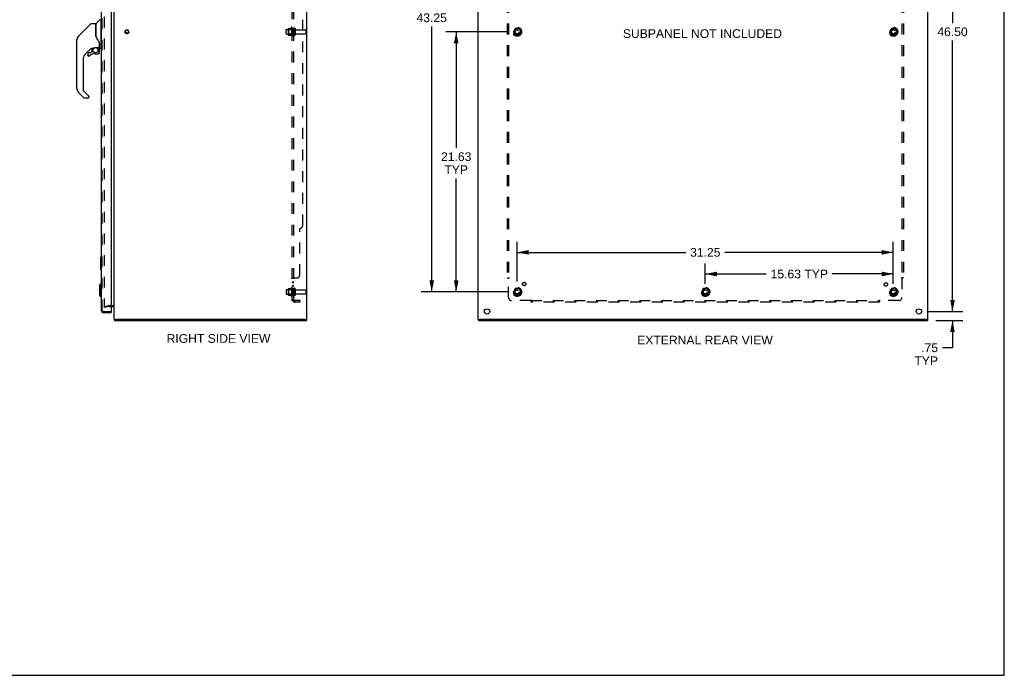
# Model space of a CAD drawing. Header units: inches. Extents: x 0 to 164, y 0 to 106.
# Tile 14 of 15: x 82 to 164, y 0 to 55. Entities that reach past the tile are written whole.
import ezdxf

# ---------------------------------------------------------------- set-up
doc = ezdxf.new("R2010")
doc.units = ezdxf.units.IN
doc.header["$LTSCALE"] = 8.997745
doc.header["$MEASUREMENT"] = 0
doc.linetypes.add('HIDDEN', pattern=[0.2, 0.1, -0.1])
doc.layers.get('0').update_dxf_attribs({"linetype": 'CONTINUOUS'})
for name, color, linetype in [('DEFAULT_2', 8, 'HIDDEN'), ('DIMENSIONS', 7, 'CONTINUOUS'), ('DOOR_ASSEMBLY', 7, 'CONTINUOUS'), ('SUBPANEL', 7, 'CONTINUOUS')]:
    doc.layers.add(name, color=color, linetype=linetype)
doc.styles.get("Standard").update_dxf_attribs({"font": 'arial.ttf'})
doc.dimstyles.new('DIMSTYLE_1', dxfattribs={"dimtxt": 0.721744, "dimasz": 0.962326, "dimexe": 0.09, "dimexo": 0.07, "dimgap": 0.0375, "dimtad": 0, "dimtih": 1, "dimtoh": 1, "dimzin": 4, "dimdsep": 46, "dimtxsty": 'Standard', "dimblk": '_FILLED', "dimblk1": '_FILLED', "dimblk2": '_FILLED', "dimcen": 0.09, "dimadec": 3, "dimazin": 1, "dimtfac": 1, "dimtdec": 3, "dimtofl": 0, "dimtmove": 0, "dimatfit": 3, "dimldrblk": '_FILLED', "dimfxl": 0, "dimtolj": 1, "dimtzin": 4, "dimarcsym": 0})

# ---------------------------------------------------------------- blocks, each defined once
blk = doc.blocks.new('_FILLED')
at = {"color": 0, "linetype": 'ByBlock'}
blk.add_solid([(0, 0), (-1, 0.2), (-1, -0.2)], dxfattribs=at)
blk = doc.blocks.new('*D3')
at = {"layer": 'DIMENSIONS', "color": 2, "linetype": 'Continuous'}
for p, q in [((157.175, 76.748), (160.156, 76.748)), ((159.29, 76.748), (159.29, 54.22)), ((159.29, 30.248), (159.29, 52.776)), ((157.175, 30.248), (160.156, 30.248))]:
    blk.add_line(p, q, dxfattribs=at)
at = {"layer": 'DIMENSIONS', "color": 2, "linetype": 'Continuous', "xscale": 0.9623257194, "yscale": 0.9623257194, "zscale": 0.9623257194}
for p, rotation in [((159.29, 76.748), 90), ((159.29, 30.248), 270)]:
    blk.add_blockref('_FILLED', p, dxfattribs=dict(at, rotation=rotation))
at = {"layer": 'DIMENSIONS', "color": 2, "linetype": 'Continuous', "insert": (159.29, 53.859), "char_height": 0.7217, "width": 2.52208, "attachment_point": 2, "line_spacing_factor": 0.9}
blk.add_mtext('46.50', dxfattribs=at)
blk = doc.blocks.new('*D9')
at = {"layer": 'DIMENSIONS', "color": 2, "linetype": 'Continuous'}
for p, q in [((159.29, 30.248), (159.29, 32.173)), ((157.175, 30.248), (160.156, 30.248)), ((157.91, 29.498), (160.156, 29.498)), ((159.29, 29.498), (159.29, 27.228)), ((159.29, 27.228), (158.448, 27.228))]:
    blk.add_line(p, q, dxfattribs=at)
at = {"layer": 'DIMENSIONS', "color": 2, "linetype": 'Continuous', "xscale": 0.9623257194, "yscale": 0.9623257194, "zscale": 0.9623257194}
for p, rotation in [((159.29, 30.248), 270), ((159.29, 29.498), 90)]:
    blk.add_blockref('_FILLED', p, dxfattribs=dict(at, rotation=rotation))
at = {"layer": 'DIMENSIONS', "color": 2, "linetype": 'Continuous', "insert": (158.087, 27.589), "char_height": 0.7217, "width": 1.95595, "attachment_point": 3, "line_spacing_factor": 0.9}
blk.add_mtext('.75\\PTYP', dxfattribs=at)
blk = doc.blocks.new('*D13')
at = {"layer": 'DIMENSIONS', "color": 2, "linetype": 'Continuous'}
for p, q in [((122.453, 75.123), (115.161, 75.123)), ((116.027, 75.123), (116.027, 55.386)), ((116.027, 31.873), (116.027, 53.942)), ((122.453, 31.873), (115.161, 31.873))]:
    blk.add_line(p, q, dxfattribs=at)
at = {"layer": 'DIMENSIONS', "color": 2, "linetype": 'Continuous', "xscale": 0.9623257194, "yscale": 0.9623257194, "zscale": 0.9623257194}
for p, rotation in [((116.027, 75.123), 90), ((116.027, 31.873), 270)]:
    blk.add_blockref('_FILLED', p, dxfattribs=dict(at, rotation=rotation))
at = {"layer": 'DIMENSIONS', "color": 2, "linetype": 'Continuous', "insert": (116.027, 55.025), "char_height": 0.7217, "width": 2.52208, "attachment_point": 2, "line_spacing_factor": 0.9}
blk.add_mtext('43.25', dxfattribs=at)
blk = doc.blocks.new('*D14')
at = {"layer": 'DIMENSIONS', "color": 2, "linetype": 'Continuous'}
for p, q in [((122.453, 53.498), (117.195, 53.498)), ((118.061, 53.498), (118.061, 43.838)), ((118.061, 31.873), (118.061, 41.312)), ((122.453, 31.873), (117.195, 31.873))]:
    blk.add_line(p, q, dxfattribs=at)
at = {"layer": 'DIMENSIONS', "color": 2, "linetype": 'Continuous', "xscale": 0.9623257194, "yscale": 0.9623257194, "zscale": 0.9623257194}
for p, rotation in [((118.061, 53.498), 90), ((118.061, 31.873), 270)]:
    blk.add_blockref('_FILLED', p, dxfattribs=dict(at, rotation=rotation))
at = {"layer": 'DIMENSIONS', "color": 2, "linetype": 'Continuous', "insert": (118.061, 43.477), "char_height": 0.7217, "width": 2.52208, "attachment_point": 2, "line_spacing_factor": 0.9}
blk.add_mtext('21.63\\PTYP', dxfattribs=at)
blk = doc.blocks.new('*D15')
at = {"layer": 'DIMENSIONS', "color": 2, "linetype": 'Continuous'}
for p, q in [((123.126, 32.734), (123.126, 36.026)), ((154.376, 32.547), (154.376, 36.026)), ((123.126, 35.16), (137.129, 35.16)), ((154.376, 35.16), (140.373, 35.16))]:
    blk.add_line(p, q, dxfattribs=at)
at = {"layer": 'DIMENSIONS', "color": 2, "linetype": 'Continuous', "xscale": 0.9623257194, "yscale": 0.9623257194, "zscale": 0.9623257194, "rotation": 180}
blk.add_blockref('_FILLED', (123.126, 35.16), dxfattribs=at)
at = {"layer": 'DIMENSIONS', "color": 2, "linetype": 'Continuous', "xscale": 0.9623257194, "yscale": 0.9623257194, "zscale": 0.9623257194}
blk.add_blockref('_FILLED', (154.376, 35.16), dxfattribs=at)
at = {"layer": 'DIMENSIONS', "color": 2, "linetype": 'Continuous', "insert": (138.751, 35.521), "char_height": 0.7217, "width": 2.52208, "attachment_point": 2, "line_spacing_factor": 0.9}
blk.add_mtext('31.25', dxfattribs=at)
blk = doc.blocks.new('*D16')
at = {"layer": 'DIMENSIONS', "color": 2, "linetype": 'Continuous'}
for p, q in [((138.751, 32.547), (138.751, 34.228)), ((154.376, 32.547), (154.376, 34.228)), ((138.751, 33.362), (143.824, 33.362)), ((154.376, 33.362), (149.303, 33.362))]:
    blk.add_line(p, q, dxfattribs=at)
at = {"layer": 'DIMENSIONS', "color": 2, "linetype": 'Continuous', "xscale": 0.9623257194, "yscale": 0.9623257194, "zscale": 0.9623257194, "rotation": 180}
blk.add_blockref('_FILLED', (138.751, 33.362), dxfattribs=at)
at = {"layer": 'DIMENSIONS', "color": 2, "linetype": 'Continuous', "xscale": 0.9623257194, "yscale": 0.9623257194, "zscale": 0.9623257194}
blk.add_blockref('_FILLED', (154.376, 33.362), dxfattribs=at)
at = {"layer": 'DIMENSIONS', "color": 2, "linetype": 'Continuous', "insert": (146.564, 33.723), "char_height": 0.7217, "width": 4.75707, "attachment_point": 2, "line_spacing_factor": 0.9}
blk.add_mtext('15.63 TYP', dxfattribs=at)

msp = doc.modelspace()

# ---------------------------------------------------------------- linework, layer by layer
at = {"color": 7, "linetype": 'Continuous'}
for p, q in [((163.595, 0), (163.595, 105.856)), ((89.641, 29.573), (89.786, 29.573)), ((89.661, 29.573), (89.661, 29.498)), ((105.486, 29.573), (105.641, 29.573)), ((105.611, 29.573), (105.611, 29.498)), ((119.876, 29.573), (120.026, 29.573)), ((119.901, 29.573), (119.901, 29.498)), ((157.101, 29.573), (157.251, 29.573)), ((157.226, 29.573), (157.226, 29.498)), ((0, 0), (163.595, 0))]:
    msp.add_line(p, q, dxfattribs=at)
at = {"color": 3, "linetype": 'Continuous'}
for p, q in [((89.641, 29.574), (89.641, 77.422)), ((105.641, 29.574), (105.641, 77.422)), ((119.876, 29.574), (119.876, 77.422)), ((157.251, 29.574), (157.251, 77.422)), ((89.398, 30.673), (89.571, 30.673)), ((89.661, 29.498), (105.611, 29.498)), ((105.486, 29.573), (89.796, 29.573)), ((119.901, 29.498), (157.226, 29.498)), ((157.096, 29.573), (120.031, 29.573))]:
    msp.add_line(p, q, dxfattribs=at)
for centre in [(120.626, 30.248), (156.501, 30.248)]:
    msp.add_circle(centre, 0.219, dxfattribs=at)
msp.add_arc((89.571, 30.603), 0.07, 0, 90, dxfattribs=at)
at = {"layer": 'DEFAULT_2', "color": 8, "linetype": 'HIDDEN'}
for p, q in [((88.828, 76.322), (88.828, 30.673)), ((103.941, 53.34), (103.941, 53.655)), ((103.971, 53.685), (104.566, 53.685)), ((103.971, 53.31), (104.566, 53.31)), ((104.105, 53.754), (104.105, 53.242)), ((104.125, 53.681), (104.105, 53.701)), ((104.125, 53.314), (104.105, 53.294)), ((104.115, 53.775), (104.343, 53.775)), ((104.115, 53.22), (104.343, 53.22)), ((104.421, 53.681), (104.125, 53.681)), ((104.125, 53.681), (104.125, 53.314)), ((104.421, 53.314), (104.125, 53.314)), ((104.371, 53.854), (104.371, 53.142)), ((104.421, 53.681), (104.441, 53.701)), ((104.421, 53.681), (104.421, 53.314)), ((104.421, 53.314), (104.441, 53.294)), ((104.441, 53.832), (104.441, 53.164)), ((104.566, 53.755), (104.566, 53.24)), ((104.676, 53.755), (104.676, 53.24)), ((104.738, 53.663), (105.536, 53.663)), ((104.738, 53.333), (105.536, 53.333)), ((105.566, 53.633), (105.566, 53.363)), ((122.963, 53.77), (122.809, 53.503)), ((122.809, 53.493), (122.963, 53.225)), ((123.281, 53.775), (122.972, 53.775)), ((123.281, 53.22), (122.972, 53.22)), ((123.444, 53.503), (123.289, 53.77)), ((123.289, 53.225), (123.444, 53.493)), ((154.213, 53.77), (154.059, 53.503)), ((154.059, 53.493), (154.213, 53.225)), ((154.531, 53.775), (154.222, 53.775)), ((154.531, 53.22), (154.222, 53.22)), ((154.694, 53.503), (154.539, 53.77)), ((154.539, 53.225), (154.694, 53.493)), ((103.941, 32.03), (103.941, 31.715)), ((103.971, 32.06), (104.566, 32.06)), ((104.105, 32.129), (104.105, 31.617)), ((104.125, 32.056), (104.105, 32.076)), ((104.115, 32.15), (104.343, 32.15)), ((104.421, 32.056), (104.125, 32.056)), ((104.125, 32.056), (104.125, 31.689)), ((104.371, 32.229), (104.371, 31.517)), ((104.421, 32.056), (104.441, 32.076)), ((104.421, 32.056), (104.421, 31.689)), ((104.441, 32.207), (104.441, 31.539)), ((104.566, 32.13), (104.566, 31.615)), ((104.676, 32.13), (104.676, 31.615)), ((104.738, 32.038), (105.536, 32.038)), ((105.566, 32.008), (105.566, 31.738)), ((122.963, 32.145), (122.809, 31.878)), ((123.281, 32.15), (122.972, 32.15)), ((123.444, 31.878), (123.289, 32.145)), ((138.588, 32.145), (138.434, 31.878)), ((138.906, 32.15), (138.597, 32.15)), ((139.069, 31.878), (138.914, 32.145)), ((154.213, 32.145), (154.059, 31.878)), ((154.531, 32.15), (154.222, 32.15)), ((154.694, 31.878), (154.539, 32.145)), ((103.971, 31.685), (104.566, 31.685)), ((104.125, 31.689), (104.105, 31.669)), ((104.115, 31.595), (104.343, 31.595)), ((104.421, 31.689), (104.125, 31.689)), ((104.421, 31.689), (104.441, 31.669)), ((104.738, 31.708), (105.536, 31.708)), ((122.809, 31.868), (122.963, 31.6)), ((123.281, 31.595), (122.972, 31.595)), ((123.289, 31.6), (123.444, 31.868)), ((138.434, 31.868), (138.588, 31.6)), ((138.906, 31.595), (138.597, 31.595)), ((138.914, 31.6), (139.069, 31.868)), ((154.059, 31.868), (154.213, 31.6)), ((154.531, 31.595), (154.222, 31.595)), ((154.539, 31.6), (154.694, 31.868)), ((88.828, 30.641), (89.213, 30.744)), ((88.848, 30.569), (88.828, 30.641)), ((89.232, 30.672), (88.848, 30.569)), ((89.242, 30.748), (89.571, 30.748)), ((89.242, 30.673), (89.398, 30.673))]:
    msp.add_line(p, q, dxfattribs=at)
for points in [[(88.828, 30.673), (88.828, 30.671), (88.829, 30.669), (88.829, 30.667), (88.83, 30.665)], [(88.848, 30.653), (88.846, 30.654), (88.844, 30.654), (88.842, 30.655), (88.84, 30.655), (88.838, 30.656), (88.836, 30.658), (88.834, 30.659), (88.833, 30.661), (88.831, 30.663), (88.83, 30.665)], [(88.852, 30.654), (88.85, 30.654), (88.848, 30.653), (88.848, 30.653)]]:
    msp.add_lwpolyline(points, dxfattribs=at)
for centre, radius in [((90.716, 53.498), 0.164), ((90.716, 53.498), 0.124), ((123.126, 53.498), 0.372), ((123.126, 53.498), 0.356), ((123.126, 53.498), 0.312), ((123.126, 53.498), 0.204), ((123.126, 53.498), 0.188), ((123.126, 53.498), 0.183), ((123.126, 53.498), 0.165), ((154.376, 53.498), 0.372), ((154.376, 53.498), 0.356), ((154.376, 53.498), 0.312), ((154.376, 53.498), 0.204), ((154.376, 53.498), 0.188), ((154.376, 53.498), 0.183), ((154.376, 53.498), 0.165), ((123.126, 31.873), 0.372), ((123.126, 31.873), 0.356), ((123.126, 31.873), 0.312), ((123.126, 31.873), 0.204), ((123.126, 31.873), 0.188), ((123.126, 31.873), 0.183), ((123.126, 31.873), 0.165), ((138.751, 31.873), 0.372), ((138.751, 31.873), 0.356), ((138.751, 31.873), 0.312), ((138.751, 31.873), 0.204), ((138.751, 31.873), 0.188), ((138.751, 31.873), 0.183), ((138.751, 31.873), 0.165), ((154.376, 31.873), 0.372), ((154.376, 31.873), 0.356), ((154.376, 31.873), 0.312), ((154.376, 31.873), 0.204), ((154.376, 31.873), 0.188), ((154.376, 31.873), 0.183), ((154.376, 31.873), 0.165)]:
    msp.add_circle(centre, radius, dxfattribs=at)
for centre, radius, start, end in [((103.971, 53.655), 0.03, 90, 180), ((103.971, 53.34), 0.03, 180, 270), ((104.115, 53.765), 0.01, 90, 174.80617), ((104.246, 53.754), 0.141, 174.79195, 180), ((104.246, 53.242), 0.141, 180, 185.20805), ((104.115, 53.23), 0.01, 185.19383, 270), ((104.324, 53.785), 0.01, 270, 336.03207), ((104.324, 53.21), 0.01, 23.96793, 90), ((104.971, 53.498), 0.698, 149.33687, 156.03207), ((104.971, 53.498), 0.698, 203.96793, 210.66313), ((104.402, 53.832), 0.0384, 0, 145.55034), ((104.621, 53.755), 0.055, 0, 180), ((104.621, 53.24), 0.055, 180, 360), ((104.738, 53.725), 0.0625, 180, 270), ((104.738, 53.27), 0.0625, 90, 180), ((105.536, 53.633), 0.03, 0, 90), ((105.536, 53.363), 0.03, 270, 360), ((122.817, 53.498), 0.01, 150.01268, 209.98829), ((122.972, 53.765), 0.01, 90.01235, 149.98915), ((122.972, 53.23), 0.01, 210.01204, 269.98872), ((123.281, 53.765), 0.01, 30.01204, 89.98872), ((123.281, 53.23), 0.01, 270.01235, 329.98915), ((123.435, 53.498), 0.01, 330.01268, 29.98829), ((154.067, 53.498), 0.01, 150.01268, 209.98829), ((154.222, 53.765), 0.01, 90.01235, 149.98915), ((154.222, 53.23), 0.01, 210.01204, 269.98872), ((154.531, 53.765), 0.01, 30.01204, 89.98872), ((154.531, 53.23), 0.01, 270.01235, 329.98915), ((154.685, 53.498), 0.01, 330.01268, 29.98829), ((104.402, 53.164), 0.0384, 214.44966, 360), ((103.971, 32.03), 0.03, 90, 180), ((104.115, 32.14), 0.01, 90, 174.80617), ((104.246, 32.129), 0.141, 174.79195, 180), ((104.324, 32.16), 0.01, 270, 336.03207), ((104.971, 31.873), 0.698, 149.33687, 156.03207), ((104.402, 32.207), 0.0384, 0, 145.55034), ((104.621, 32.13), 0.055, 0, 180), ((104.738, 32.1), 0.0625, 180, 270), ((105.536, 32.008), 0.03, 0, 90), ((122.972, 32.14), 0.01, 90.01235, 149.98915), ((123.281, 32.14), 0.01, 30.01204, 89.98872), ((138.597, 32.14), 0.01, 90.01235, 149.98915), ((138.906, 32.14), 0.01, 30.01204, 89.98872), ((154.222, 32.14), 0.01, 90.01235, 149.98915), ((154.531, 32.14), 0.01, 30.01204, 89.98872), ((103.971, 31.715), 0.03, 180, 270), ((104.246, 31.617), 0.141, 180, 185.20805), ((104.115, 31.605), 0.01, 185.19383, 270), ((104.324, 31.585), 0.01, 23.96793, 90), ((104.971, 31.873), 0.698, 203.96793, 210.66313), ((104.402, 31.539), 0.0384, 214.44966, 360), ((104.621, 31.615), 0.055, 180, 360), ((104.738, 31.645), 0.0625, 90, 180), ((105.536, 31.738), 0.03, 270, 360), ((122.817, 31.873), 0.01, 150.01268, 209.98829), ((122.972, 31.605), 0.01, 210.01204, 269.98872), ((123.281, 31.605), 0.01, 270.01235, 329.98915), ((123.435, 31.873), 0.01, 330.01268, 29.98829), ((138.442, 31.873), 0.01, 150.01268, 209.98829), ((138.597, 31.605), 0.01, 210.01204, 269.98872), ((138.906, 31.605), 0.01, 270.01235, 329.98915), ((139.06, 31.873), 0.01, 330.01268, 29.98829), ((154.067, 31.873), 0.01, 150.01268, 209.98829), ((154.222, 31.605), 0.01, 210.01204, 269.98872), ((154.531, 31.605), 0.01, 270.01235, 329.98915), ((154.685, 31.873), 0.01, 330.01268, 29.98829), ((89.242, 30.633), 0.115, 90, 105), ((89.242, 30.633), 0.04, 90, 105), ((89.571, 30.603), 0.145, 42.98581, 90)]:
    msp.add_arc(centre, radius, start, end, dxfattribs=at)
at = {"layer": 'DOOR_ASSEMBLY', "color": 3, "linetype": 'Continuous'}
for p, q in [((88.573, 76.678), (88.573, 30.318)), ((89.398, 76.733), (89.398, 30.263)), ((88.718, 30.173), (89.398, 30.173))]:
    msp.add_line(p, q, dxfattribs=at)
at = {"layer": 'DOOR_ASSEMBLY', "color": 8, "linetype": 'HIDDEN'}
for p, q in [((88.648, 30.318), (88.648, 76.678)), ((88.718, 30.248), (89.383, 30.248))]:
    msp.add_line(p, q, dxfattribs=at)
at = {"layer": 'DOOR_ASSEMBLY', "color": 7, "linetype": 'Continuous'}
for p, q in [((87.715, 54.164), (86.672, 53.121)), ((87.771, 54.187), (88.124, 54.187)), ((88.132, 53.135), (88.132, 54.179)), ((88.14, 53.123), (88.14, 54.175)), ((88.148, 54.196), (88.443, 54.49)), ((88.533, 54.494), (88.533, 52.128)), ((88.533, 54.443), (88.573, 54.443)), ((86.672, 53.121), (86.978, 53.426)), ((86.978, 53.426), (86.978, 53.426)), ((86.557, 48.74), (86.557, 52.843)), ((86.605, 53.031), (86.605, 53.031)), ((88.152, 53.09), (88.132, 53.144)), ((88.18, 53.025), (88.152, 53.09)), ((88.407, 52.566), (88.407, 52.59)), ((88.407, 52.566), (88.407, 52.211)), ((88.415, 52.566), (88.415, 52.569)), ((88.415, 52.563), (88.415, 52.566)), ((88.415, 52.561), (88.415, 52.563)), ((88.415, 52.159), (88.415, 52.561)), ((87.737, 52.119), (87.242, 51.624)), ((87.467, 51.671), (87.467, 51.551)), ((87.469, 51.543), (87.468, 51.551)), ((87.477, 51.551), (87.468, 51.551)), ((87.698, 51.749), (87.545, 51.749)), ((87.778, 51.825), (87.706, 51.753)), ((87.781, 52.116), (87.781, 51.833)), ((87.82, 52.12), (87.896, 52.12)), ((88.093, 52.191), (88.388, 52.191)), ((88.096, 51.671), (88.333, 51.671)), ((88.288, 52.191), (88.354, 52.126)), ((88.348, 52.121), (88.346, 52.118)), ((88.4, 51.987), (88.409, 51.987)), ((88.409, 51.749), (88.4, 51.749)), ((88.411, 51.987), (88.411, 51.749)), ((88.455, 52.12), (88.526, 52.12)), ((88.533, 52.179), (88.573, 52.179)), ((87.069, 51.206), (87.069, 48.654)), ((87.545, 51.475), (87.537, 51.475)), ((87.554, 51.475), (87.545, 51.475)), ((87.563, 51.477), (87.554, 51.475)), ((87.571, 51.479), (87.563, 51.477)), ((87.579, 51.482), (87.571, 51.479)), ((87.587, 51.487), (87.579, 51.482)), ((87.594, 51.492), (87.587, 51.487)), ((87.125, 48.009), (86.672, 48.461)), ((87.092, 48.599), (87.523, 48.167)), ((87.463, 47.986), (87.18, 47.986)), ((87.541, 48.125), (87.541, 48.065)), ((88.513, 34.733), (88.513, 33.763)), ((88.528, 34.748), (88.573, 34.748)), ((88.559, 34.648), (88.559, 33.848)), ((88.528, 33.748), (88.573, 33.748)), ((88.415, 32.435), (88.533, 32.553)), ((88.415, 32.435), (88.415, 31.568)), ((88.533, 32.553), (88.573, 32.553)), ((88.533, 32.553), (88.533, 31.45)), ((88.415, 31.568), (88.533, 31.45)), ((88.533, 31.45), (88.573, 31.45)), ((89.383, 30.248), (89.398, 30.248)), ((89.398, 30.248), (89.398, 30.173))]:
    msp.add_line(p, q, dxfattribs=at)
for points in [[(87.715, 54.164), (87.723, 54.171), (87.731, 54.176), (87.741, 54.181), (87.75, 54.184), (87.76, 54.186), (87.771, 54.187)], [(88.132, 53.304), (88.132, 53.305), (88.133, 53.307), (88.134, 53.308), (88.136, 53.309), (88.138, 53.311), (88.14, 53.311)], [(86.672, 53.121), (86.651, 53.098), (86.626, 53.064), (86.604, 53.028), (86.586, 52.99), (86.572, 52.951), (86.565, 52.92)], [(86.583, 52.983), (86.572, 52.95), (86.571, 52.945)], [(88.354, 52.737), (88.304, 52.81), (88.255, 52.887), (88.214, 52.958), (88.18, 53.025)], [(88.407, 52.59), (88.402, 52.625), (88.393, 52.659), (88.38, 52.691), (88.365, 52.72), (88.354, 52.737)], [(88.407, 52.522), (88.408, 52.52), (88.409, 52.517), (88.41, 52.513), (88.411, 52.509)], [(88.411, 52.509), (88.412, 52.503), (88.413, 52.496), (88.414, 52.49), (88.415, 52.483), (88.415, 52.477), (88.415, 52.47)], [(87.537, 51.475), (87.528, 51.476), (87.52, 51.479), (87.512, 51.482), (87.504, 51.486), (87.497, 51.491), (87.491, 51.497), (87.485, 51.503), (87.48, 51.51), (87.476, 51.518), (87.473, 51.526), (87.47, 51.534), (87.469, 51.543)], [(87.477, 51.551), (87.478, 51.543), (87.479, 51.536), (87.481, 51.529), (87.484, 51.521), (87.488, 51.515), (87.492, 51.509), (87.497, 51.503), (87.503, 51.498), (87.509, 51.493), (87.516, 51.49), (87.523, 51.487), (87.531, 51.485), (87.538, 51.484), (87.546, 51.483), (87.553, 51.484), (87.561, 51.485), (87.568, 51.487), (87.575, 51.49), (87.582, 51.494), (87.588, 51.499)], [(87.897, 52.12), (87.901, 52.121), (87.905, 52.122), (87.908, 52.123), (87.91, 52.124), (87.913, 52.126), (87.916, 52.128), (87.919, 52.13), (87.923, 52.132), (87.931, 52.137)], [(87.931, 52.137), (87.935, 52.14), (87.94, 52.143), (87.946, 52.147), (87.952, 52.151), (87.959, 52.155), (87.966, 52.159), (87.974, 52.163), (87.983, 52.167), (87.992, 52.171), (88.002, 52.175), (88.013, 52.178), (88.024, 52.182), (88.036, 52.185), (88.048, 52.187), (88.061, 52.189), (88.075, 52.191), (88.088, 52.191), (88.093, 52.191)], [(88.409, 51.749), (88.409, 51.741), (88.407, 51.732), (88.405, 51.724), (88.402, 51.716), (88.397, 51.709), (88.392, 51.702), (88.387, 51.695), (88.38, 51.689), (88.373, 51.684), (88.366, 51.68), (88.358, 51.677), (88.35, 51.675), (88.341, 51.673), (88.333, 51.673)], [(88.333, 51.682), (88.34, 51.682), (88.348, 51.683), (88.355, 51.685), (88.362, 51.688), (88.369, 51.692), (88.375, 51.696), (88.38, 51.701), (88.385, 51.707), (88.39, 51.713), (88.393, 51.72), (88.396, 51.727), (88.398, 51.734), (88.4, 51.742), (88.4, 51.749)], [(88.333, 51.682), (88.333, 51.68), (88.333, 51.677)], [(88.333, 51.677), (88.333, 51.675), (88.333, 51.674), (88.333, 51.674), (88.333, 51.673), (88.333, 51.673)], [(88.4, 51.987), (88.4, 52.001), (88.398, 52.016), (88.395, 52.03), (88.391, 52.044), (88.386, 52.058), (88.38, 52.071), (88.373, 52.084), (88.365, 52.096), (88.356, 52.107), (88.346, 52.118)], [(88.352, 52.124), (88.352, 52.124), (88.352, 52.124), (88.351, 52.123), (88.35, 52.123), (88.348, 52.121)], [(88.352, 52.124), (88.363, 52.113), (88.372, 52.101), (88.38, 52.089), (88.388, 52.075), (88.394, 52.061), (88.4, 52.047), (88.404, 52.032), (88.407, 52.017), (88.409, 52.002), (88.409, 51.987)], [(87.528, 48.162), (87.527, 48.163), (87.527, 48.164), (87.526, 48.165), (87.525, 48.165), (87.524, 48.166), (87.523, 48.167)], [(88.558, 34.684), (88.558, 34.678), (88.559, 34.673), (88.559, 34.667), (88.559, 34.66), (88.559, 34.654), (88.559, 34.648)], [(88.559, 33.848), (88.559, 33.842), (88.559, 33.835), (88.559, 33.829), (88.559, 33.823), (88.558, 33.817), (88.558, 33.812)]]:
    msp.add_lwpolyline(points, dxfattribs=at)
msp.add_circle((88.096, 51.966), 0.217, dxfattribs=at)
for centre, radius, start, end in [((88.124, 54.179), 0.00787, 0, 90), ((88.152, 54.005), 0.0197, 180, 233.00595), ((88.169, 54.175), 0.0295, 135, 180), ((88.471, 54.462), 0.0394, 90, 135), ((88.526, 54.494), 0.00787, 0, 90), ((86.951, 52.843), 0.394, 168.7096, 180), ((86.951, 52.843), 0.394, 135, 167.37683), ((87.659, 51.206), 0.591, 135, 180), ((87.545, 51.671), 0.0787, 90, 180), ((87.545, 51.551), 0.0787, 180, 309.5212), ((88.096, 50.883), 0.787, 90, 129.5212), ((87.82, 51.923), 0.197, 90, 129.38059), ((87.698, 51.761), 0.0118, 270, 315), ((87.77, 51.833), 0.0118, 315, 360), ((88.333, 51.749), 0.0787, 270, 360), ((88.215, 51.987), 0.197, 0, 45), ((88.388, 52.211), 0.0197, 270, 360), ((88.455, 52.159), 0.0394, 180, 270), ((88.526, 52.128), 0.00787, 270, 360), ((86.951, 48.74), 0.394, 180, 225), ((87.148, 48.654), 0.0787, 180, 225), ((87.18, 48.065), 0.0787, 225, 270), ((87.463, 48.065), 0.0787, 270, 360), ((87.482, 48.125), 0.0591, 0, 38.86737), ((88.528, 34.733), 0.015, 90, 180), ((88.558, 34.733), 0.015, 0, 90), ((88.528, 33.763), 0.015, 180, 270), ((88.558, 33.763), 0.015, 270, 360)]:
    msp.add_arc(centre, radius, start, end, dxfattribs=at)
at = {"layer": 'DOOR_ASSEMBLY', "color": 3, "linetype": 'Continuous'}
for centre, radius, start, end in [((88.718, 30.318), 0.145, 180, 270), ((89.383, 30.263), 0.015, 270, 360)]:
    msp.add_arc(centre, radius, start, end, dxfattribs=at)
at = {"layer": 'DOOR_ASSEMBLY', "color": 8, "linetype": 'HIDDEN'}
msp.add_arc((88.718, 30.318), 0.07, 180, 270, dxfattribs=at)
at = {"layer": 'SUBPANEL', "color": 8, "linetype": 'HIDDEN'}
for p, q in [((104.441, 31.154), (104.441, 75.842)), ((104.566, 31.154), (104.566, 75.842)), ((122.282, 73.967), (122.282, 33.029)), ((122.407, 73.967), (122.407, 33.029)), ((155.095, 73.967), (155.095, 33.029)), ((155.22, 73.967), (155.22, 33.029)), ((105.316, 37.404), (105.316, 69.592)), ((104.566, 53.748), (104.441, 53.748)), ((104.566, 53.248), (104.441, 53.248)), ((105.066, 33.279), (105.066, 37.154)), ((122.407, 37.154), (122.282, 37.154)), ((155.22, 37.154), (155.095, 37.154)), ((104.566, 32.994), (104.441, 32.994)), ((104.467, 33.015), (104.463, 33.014)), ((104.474, 33.018), (104.466, 33.015)), ((104.478, 33.02), (104.473, 33.018)), ((104.495, 33.029), (104.816, 33.029)), ((104.567, 32.998), (104.566, 32.996)), ((104.566, 32.995), (104.566, 32.994)), ((104.57, 33.002), (104.569, 33)), ((104.573, 33.005), (104.572, 33.003)), ((104.588, 33.016), (104.587, 33.015)), ((104.591, 33.022), (104.591, 33.02)), ((104.592, 33.024), (104.592, 33.023)), ((122.282, 33.029), (122.448, 33.029)), ((122.389, 33.012), (122.395, 33.006)), ((122.407, 31.404), (122.407, 32.994)), ((122.427, 33.007), (122.421, 33.003)), ((155.22, 33.029), (155.054, 33.029)), ((155.095, 32.994), (155.095, 31.404)), ((104.566, 32.669), (104.441, 32.669)), ((104.566, 32.632), (104.441, 32.632)), ((104.566, 32.388), (104.441, 32.388)), ((104.566, 32.351), (104.441, 32.351)), ((104.566, 32.123), (104.441, 32.123)), ((104.566, 31.623), (104.441, 31.623)), ((104.566, 31.154), (104.441, 31.154)), ((104.495, 31.116), (104.591, 31.195)), ((105.066, 31.154), (104.678, 31.154)), ((105.066, 31.154), (105.066, 31.029)), ((124.247, 31.154), (122.657, 31.154)), ((124.282, 31.029), (124.282, 31.195)), ((124.282, 31.154), (153.22, 31.154)), ((153.22, 31.029), (153.22, 31.195)), ((153.237, 31.135), (153.241, 31.14)), ((153.241, 31.14), (153.245, 31.143)), ((153.242, 31.174), (153.246, 31.168)), ((154.845, 31.154), (153.255, 31.154)), ((105.066, 31.029), (104.678, 31.029)), ((153.22, 31.029), (124.282, 31.029))]:
    msp.add_line(p, q, dxfattribs=at)
for points in [[(104.463, 33.014), (104.46, 33.012), (104.457, 33.011), (104.454, 33.009), (104.451, 33.007), (104.448, 33.006), (104.446, 33.004), (104.444, 33.002), (104.443, 33), (104.442, 32.998), (104.441, 32.997), (104.441, 32.995), (104.441, 32.994)], [(104.457, 33.011), (104.454, 33.009), (104.452, 33.008), (104.449, 33.006), (104.447, 33.004), (104.445, 33.003), (104.443, 33.001), (104.442, 32.999), (104.442, 32.998), (104.441, 32.996), (104.441, 32.995), (104.441, 32.994)], [(104.493, 33.028), (104.491, 33.026), (104.488, 33.025), (104.486, 33.023), (104.483, 33.022), (104.48, 33.021), (104.476, 33.019)], [(104.495, 33.029), (104.493, 33.028), (104.49, 33.026), (104.488, 33.024), (104.485, 33.023), (104.481, 33.021), (104.478, 33.02)], [(104.591, 33.029), (104.592, 33.028), (104.592, 33.026), (104.592, 33.024), (104.592, 33.023), (104.591, 33.022), (104.591, 33.02), (104.59, 33.019), (104.589, 33.017), (104.588, 33.016), (104.587, 33.015), (104.585, 33.013), (104.584, 33.012), (104.582, 33.011), (104.58, 33.01), (104.579, 33.008), (104.577, 33.007), (104.575, 33.006), (104.573, 33.005), (104.572, 33.003), (104.57, 33.002), (104.569, 33), (104.568, 32.999), (104.567, 32.998), (104.566, 32.996), (104.566, 32.995), (104.566, 32.994)], [(104.585, 33.013), (104.584, 33.012), (104.582, 33.011)], [(104.591, 33.029), (104.592, 33.028), (104.592, 33.026)], [(122.369, 33.029), (122.371, 33.028), (122.373, 33.026), (122.375, 33.024), (122.377, 33.023), (122.379, 33.021), (122.381, 33.02), (122.382, 33.018), (122.384, 33.017), (122.386, 33.015), (122.387, 33.014), (122.389, 33.012)], [(122.395, 33.006), (122.397, 33.004), (122.399, 33.002), (122.401, 33), (122.403, 32.998), (122.404, 32.997), (122.406, 32.995), (122.407, 32.994)], [(122.421, 33.003), (122.419, 33.002), (122.416, 33), (122.414, 32.999), (122.412, 32.998), (122.411, 32.996), (122.409, 32.995), (122.407, 32.994)], [(122.448, 33.029), (122.448, 33.028), (122.447, 33.026), (122.446, 33.024), (122.445, 33.023), (122.444, 33.022), (122.443, 33.02), (122.442, 33.019), (122.441, 33.017), (122.44, 33.016), (122.438, 33.015), (122.436, 33.013), (122.435, 33.012), (122.433, 33.011), (122.431, 33.01), (122.429, 33.008), (122.427, 33.007)], [(155.054, 33.029), (155.055, 33.028), (155.055, 33.026), (155.056, 33.024), (155.057, 33.023), (155.058, 33.022), (155.059, 33.02), (155.06, 33.019), (155.061, 33.017), (155.063, 33.016), (155.064, 33.015), (155.066, 33.013), (155.067, 33.012), (155.069, 33.011), (155.071, 33.01), (155.073, 33.008), (155.075, 33.007), (155.082, 33.003)], [(155.082, 33.003), (155.084, 33.002), (155.086, 33), (155.088, 32.999), (155.09, 32.998), (155.092, 32.996), (155.093, 32.995), (155.095, 32.994)], [(155.112, 33.011), (155.108, 33.006), (155.106, 33.004), (155.104, 33.003), (155.103, 33.001), (155.101, 32.999), (155.099, 32.998), (155.098, 32.996), (155.096, 32.995), (155.095, 32.994)], [(155.133, 33.029), (155.131, 33.028), (155.13, 33.026), (155.128, 33.025), (155.126, 33.023), (155.124, 33.022), (155.122, 33.021), (155.121, 33.019), (155.119, 33.018), (155.118, 33.016), (155.116, 33.015), (155.115, 33.014), (155.114, 33.012), (155.112, 33.011)], [(104.47, 31.131), (104.463, 31.134), (104.46, 31.135), (104.457, 31.137), (104.454, 31.138), (104.452, 31.14), (104.449, 31.141), (104.447, 31.143), (104.445, 31.145), (104.443, 31.147), (104.442, 31.148), (104.442, 31.15), (104.441, 31.151), (104.441, 31.153), (104.441, 31.154)], [(104.495, 31.116), (104.493, 31.118), (104.491, 31.12), (104.488, 31.121), (104.486, 31.123), (104.483, 31.125), (104.48, 31.127), (104.476, 31.128), (104.473, 31.13), (104.47, 31.131)], [(104.57, 31.177), (104.57, 31.177), (104.57, 31.177), (104.57, 31.177), (104.569, 31.177), (104.569, 31.177), (104.569, 31.176), (104.568, 31.176), (104.568, 31.176), (104.567, 31.176), (104.567, 31.175), (104.566, 31.175), (104.566, 31.175), (104.565, 31.174), (104.565, 31.174), (104.564, 31.174), (104.563, 31.173), (104.563, 31.173), (104.562, 31.173), (104.561, 31.172), (104.561, 31.172), (104.56, 31.172), (104.559, 31.171), (104.558, 31.171), (104.558, 31.17), (104.557, 31.17), (104.556, 31.17), (104.555, 31.169), (104.555, 31.169), (104.554, 31.169), (104.553, 31.168), (104.552, 31.168), (104.551, 31.168), (104.551, 31.167), (104.55, 31.167), (104.549, 31.166), (104.548, 31.166), (104.547, 31.166), (104.546, 31.165), (104.545, 31.165), (104.545, 31.165), (104.544, 31.164), (104.543, 31.164), (104.542, 31.164), (104.541, 31.163), (104.54, 31.163), (104.539, 31.163), (104.538, 31.162), (104.537, 31.162), (104.536, 31.162), (104.535, 31.161), (104.534, 31.161), (104.533, 31.161), (104.532, 31.16), (104.531, 31.16), (104.53, 31.16), (104.529, 31.159), (104.528, 31.159), (104.527, 31.159), (104.526, 31.158), (104.525, 31.158), (104.524, 31.158), (104.523, 31.157), (104.522, 31.157), (104.521, 31.157), (104.52, 31.157), (104.519, 31.156), (104.518, 31.156), (104.517, 31.156), (104.516, 31.156), (104.515, 31.156), (104.514, 31.155), (104.513, 31.155), (104.512, 31.155), (104.511, 31.155), (104.51, 31.155), (104.509, 31.154), (104.509, 31.154), (104.508, 31.154), (104.507, 31.154), (104.507, 31.154), (104.506, 31.154), (104.506, 31.154)], [(104.506, 31.154), (104.506, 31.154), (104.506, 31.154), (104.506, 31.154), (104.506, 31.154), (104.506, 31.154), (104.507, 31.154), (104.507, 31.154), (104.507, 31.154), (104.508, 31.154), (104.508, 31.154), (104.509, 31.154), (104.509, 31.154)], [(104.584, 31.182), (104.58, 31.178), (104.579, 31.176), (104.577, 31.174), (104.575, 31.172), (104.573, 31.17), (104.572, 31.168), (104.57, 31.165), (104.569, 31.163), (104.568, 31.161), (104.567, 31.159), (104.566, 31.157), (104.566, 31.156), (104.566, 31.154)], [(104.566, 31.174), (104.566, 31.174), (104.567, 31.175), (104.567, 31.175), (104.568, 31.176), (104.568, 31.176), (104.568, 31.176), (104.569, 31.176), (104.569, 31.177), (104.569, 31.177), (104.57, 31.177), (104.57, 31.177), (104.57, 31.177), (104.57, 31.177)], [(104.591, 31.195), (104.592, 31.194), (104.592, 31.194), (104.592, 31.193), (104.592, 31.192), (104.591, 31.191), (104.591, 31.19), (104.59, 31.189), (104.589, 31.188), (104.588, 31.186), (104.587, 31.185), (104.585, 31.183), (104.584, 31.182)], [(124.256, 31.168), (124.255, 31.165), (124.254, 31.163), (124.252, 31.161), (124.251, 31.159), (124.25, 31.157), (124.248, 31.156), (124.247, 31.154)], [(124.264, 31.137), (124.259, 31.141), (124.258, 31.143), (124.256, 31.145), (124.254, 31.147), (124.253, 31.148), (124.251, 31.15), (124.25, 31.151), (124.248, 31.153), (124.247, 31.154)], [(124.282, 31.195), (124.281, 31.194), (124.279, 31.194), (124.278, 31.193), (124.276, 31.192), (124.275, 31.191), (124.273, 31.19), (124.272, 31.189), (124.271, 31.188), (124.269, 31.186), (124.268, 31.185), (124.266, 31.183), (124.265, 31.182), (124.264, 31.18), (124.263, 31.178), (124.262, 31.176), (124.26, 31.174), (124.256, 31.168)], [(124.282, 31.116), (124.281, 31.118), (124.28, 31.12), (124.278, 31.121), (124.277, 31.123), (124.275, 31.125), (124.274, 31.127), (124.272, 31.128), (124.271, 31.13), (124.27, 31.131), (124.268, 31.133), (124.267, 31.134), (124.265, 31.135), (124.264, 31.137)], [(153.22, 31.195), (153.222, 31.194), (153.223, 31.194), (153.225, 31.193), (153.226, 31.192), (153.228, 31.191), (153.229, 31.19), (153.23, 31.189), (153.232, 31.188), (153.233, 31.186), (153.235, 31.185), (153.236, 31.183), (153.237, 31.182), (153.238, 31.18), (153.24, 31.178), (153.241, 31.176), (153.242, 31.174)], [(153.22, 31.116), (153.221, 31.118), (153.223, 31.12), (153.224, 31.121), (153.226, 31.123), (153.227, 31.125), (153.228, 31.127), (153.23, 31.128), (153.231, 31.13), (153.233, 31.131), (153.234, 31.133), (153.235, 31.134), (153.237, 31.135)], [(153.245, 31.143), (153.246, 31.145), (153.248, 31.147), (153.25, 31.148), (153.251, 31.15), (153.253, 31.151), (153.254, 31.153), (153.255, 31.154)], [(153.246, 31.168), (153.247, 31.165), (153.249, 31.163), (153.25, 31.161), (153.251, 31.159), (153.253, 31.157), (153.254, 31.156), (153.255, 31.154)]]:
    msp.add_lwpolyline(points, dxfattribs=at)
for centre, radius in [((123.126, 53.498), 0.25), ((154.376, 53.498), 0.25), ((123.126, 31.873), 0.25), ((123.706, 32.528), 0.141), ((138.751, 31.873), 0.25), ((153.757, 32.492), 0.141), ((154.376, 31.873), 0.25)]:
    msp.add_circle(centre, radius, dxfattribs=at)
for centre, radius, start, end in [((105.066, 37.404), 0.25, 270, 360), ((104.816, 33.279), 0.25, 270, 360), ((104.678, 31.266), 0.237, 180, 270), ((104.678, 31.266), 0.112, 180, 270), ((122.657, 31.404), 0.25, 180, 270), ((154.845, 31.404), 0.25, 270, 360)]:
    msp.add_arc(centre, radius, start, end, dxfattribs=at)

# ---------------------------------------------------------------- texts
at = {"layer": 'DIMENSIONS', "color": 2, "linetype": 'Continuous', "char_height": 0.72174, "attachment_point": 2, "line_spacing_factor": 0.9}
for s, insert, width in [('SUBPANEL NOT INCLUDED', (138.518, 53.705), 13.19799), ('RIGHT SIDE VIEW', (98.314, 28.362), 8.60727), ('EXTERNAL REAR VIEW', (138.73, 28.227), 11.23667)]:
    msp.add_mtext(s, dxfattribs=dict(at, insert=insert, width=width))

# ---------------------------------------------------------------- dimensions: what is measured, and where the dimension line sits
at = {"layer": 'DIMENSIONS', "color": 2, "linetype": 'Continuous'}
for base, p1, p2, angle, picture, middle in [((159.29, 76.748), (157.105, 30.248), (157.105, 76.748), 90, '*D3', (159.271, 53.494)), ((116.027, 31.873), (122.523, 75.123), (122.523, 31.873), 270, '*D13', (116.011, 54.66)), ((123.126, 35.16), (154.376, 32.477), (123.126, 32.664), 180, '*D15', (138.752, 35.156))]:
    dim = msp.add_linear_dim(base=base, p1=p1, p2=p2, angle=angle, dimstyle='DIMSTYLE_1', dxfattribs=at)
    dim.commit()
    dim.dimension.update_dxf_attribs({"geometry": picture, "text_midpoint": middle, "dimtype": 160})
for base, p1, p2, picture, middle in [((118.060892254, 53.497910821), (122.522516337, 31.872910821), (122.522516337, 53.497910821), '*D14', (118.060892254, 42.574914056)), ((159.29, 30.248), (157.84, 29.498), (157.105, 30.248), '*D9', (157.109, 26.687))]:
    dim = msp.add_linear_dim(base=base, p1=p1, p2=p2, angle=90, text='<>\\PTYP', dimstyle='DIMSTYLE_1', dxfattribs=at)
    dim.commit()
    dim.dimension.update_dxf_attribs({"geometry": picture, "text_midpoint": middle, "dimtype": 160})
dim = msp.add_linear_dim(base=(154.37614434, 33.361963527), p1=(138.75114434, 34.298056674), p2=(154.37614434, 34.298056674), text='<> TYP', dimstyle='DIMSTYLE_1', dxfattribs=at)
dim.commit()
dim.dimension.update_dxf_attribs({"geometry": '*D16', "text_midpoint": (146.56364434, 33.361963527), "dimtype": 160})

doc.saveas('drawing.dxf')
